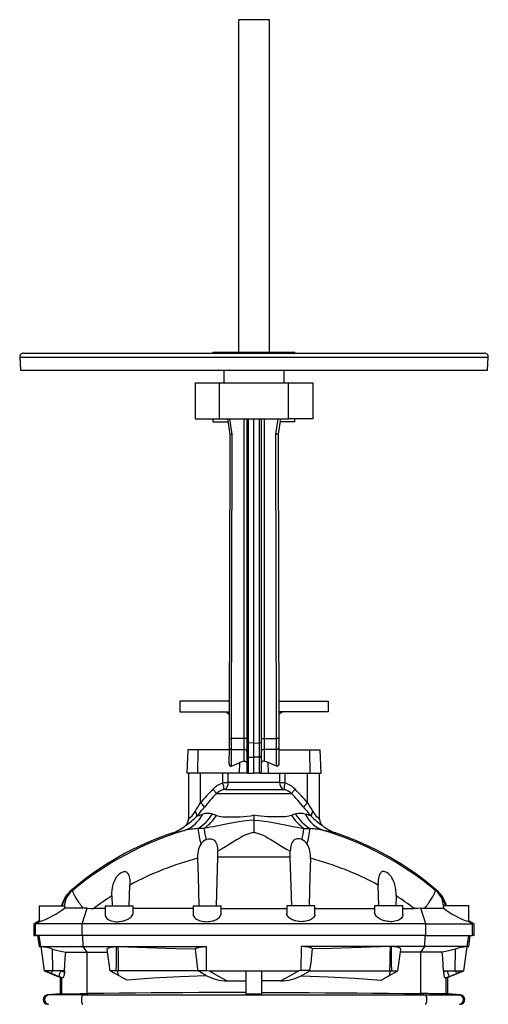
# Model space of a CAD drawing. Extents: x -115 to 1719, y -165 to 2501.
# Tile 5 of 5: x 1119 to 1719, y 1240 to 2501. Entities that reach past the tile are written whole.
import ezdxf

# ---------------------------------------------------------------- set-up
doc = ezdxf.new("R2010")
doc.units = 0
doc.layers.get('0').update_dxf_attribs({"linetype": 'CONTINUOUS'})

msp = doc.modelspace()

# ---------------------------------------------------------------- linework, layer by layer
at = {"color": 7, "linetype": 'CONTINUOUS'}
for p, q in [((1398.8, 2500.7), (1398.8, 2074.7)), ((1438.8, 2500.7), (1398.8, 2500.7)), ((1438.8, 2074.7), (1438.8, 2500.7)), ((1118.8, 2068.4), (1119.7, 2051.7)), ((1118.8, 2068.4), (1550.2, 2068.4)), ((1123.8, 2073.7), (1548, 2073.7)), ((1366.3, 2074.7), (1366.3, 2073.7)), ((1366.3, 2074.7), (1471.3, 2074.7)), ((1471.3, 2073.7), (1471.3, 2074.7)), ((1548, 2073.7), (1713.8, 2073.7)), ((1550.2, 2068.4), (1718.8, 2068.4)), ((1717.9, 2051.7), (1718.8, 2068.4)), ((1119.7, 2051.7), (1549.8, 2051.7)), ((1380.3, 2051.7), (1380.3, 2035.7)), ((1457.3, 2035.7), (1457.3, 2051.7)), ((1549.8, 2051.7), (1717.9, 2051.7)), ((1343.3, 2035.7), (1343.3, 1989.7)), ((1343.3, 2035.7), (1374.6, 2035.7)), ((1374.6, 1989.7), (1374.6, 2035.7)), ((1374.6, 2035.7), (1463, 2035.7)), ((1463, 1989.7), (1463, 2035.7)), ((1463, 2035.7), (1494.3, 2035.7)), ((1494.3, 2035.7), (1494.3, 1989.7)), ((1343.3, 1989.7), (1374.6, 1989.7)), ((1366.3, 1989.7), (1366.3, 1985.7)), ((1366.3, 1985.7), (1385.4, 1985.7)), ((1374.6, 1989.7), (1463, 1989.7)), ((1384.8, 1989.7), (1387.8, 1969.7)), ((1390.8, 1969.9), (1387.8, 1989.7)), ((1405.8, 1989.7), (1405.8, 1580.3)), ((1409.8, 1989.7), (1409.8, 1574.3)), ((1411.7, 1574.4), (1411.7, 1989.7)), ((1418.8, 1574.3), (1418.8, 1989.7)), ((1425.9, 1574.4), (1425.9, 1989.7)), ((1427.8, 1989.7), (1427.8, 1574.3)), ((1431.8, 1989.7), (1431.8, 1580.3)), ((1446.9, 1969.9), (1449.8, 1989.7)), ((1452.8, 1989.7), (1449.9, 1969.7)), ((1471.3, 1985.7), (1452.2, 1985.7)), ((1494.3, 1989.7), (1463, 1989.7)), ((1471.3, 1985.7), (1471.3, 1989.7)), ((1387.8, 1969.7), (1386.9, 1580.3)), ((1389.9, 1580.3), (1390.8, 1969.9)), ((1447.7, 1580.3), (1446.9, 1969.9)), ((1449.9, 1969.7), (1450.7, 1580.3)), ((1323.9, 1628.1), (1323.9, 1614.1)), ((1387, 1628.1), (1323.9, 1628.1)), ((1450.6, 1628.1), (1513.7, 1628.1)), ((1513.7, 1628.1), (1513.7, 1614.1)), ((1323.9, 1614.1), (1387, 1614.1)), ((1513.7, 1614.1), (1450.7, 1614.1)), ((1405.8, 1580.3), (1389.9, 1580.3)), ((1405.8, 1580.3), (1405.8, 1566.2)), ((1409.8, 1580.3), (1405.8, 1580.3)), ((1427.8, 1580.3), (1431.8, 1580.3)), ((1431.8, 1580.3), (1431.8, 1566.2)), ((1431.8, 1580.3), (1447.7, 1580.3)), ((1334.1, 1565.7), (1332.8, 1535.7)), ((1347.4, 1565.7), (1334.1, 1565.7)), ((1346.9, 1535.7), (1347.4, 1565.7)), ((1386.9, 1565.7), (1347.4, 1565.7)), ((1386.9, 1568.3), (1386.8, 1547.8)), ((1389.8, 1545.6), (1389.9, 1566.2)), ((1389.9, 1566.2), (1405.8, 1566.2)), ((1405.8, 1566.2), (1405.8, 1551)), ((1409.8, 1574.3), (1409.8, 1558)), ((1418.8, 1574.3), (1411.7, 1574.4)), ((1418.8, 1574.3), (1425.9, 1574.4)), ((1418.8, 1556.1), (1418.8, 1574.3)), ((1427.8, 1574.3), (1427.8, 1558)), ((1447.8, 1566.2), (1431.8, 1566.2)), ((1431.8, 1566.2), (1431.8, 1551)), ((1447.8, 1545.6), (1447.8, 1566.2)), ((1450.8, 1568.3), (1450.8, 1547.8)), ((1450.8, 1565.7), (1490.2, 1565.7)), ((1490.2, 1565.7), (1503.5, 1565.7)), ((1490.8, 1535.7), (1490.2, 1565.7)), ((1504.8, 1535.7), (1503.5, 1565.7)), ((1409.8, 1558), (1409.8, 1537.4)), ((1411.7, 1556.2), (1418.8, 1556.1)), ((1411.7, 1535.7), (1411.7, 1556.2)), ((1425.9, 1556.2), (1418.8, 1556.1)), ((1418.8, 1535.7), (1418.8, 1556.1)), ((1425.9, 1535.7), (1425.9, 1556.2)), ((1427.8, 1558), (1427.8, 1537.4)), ((1389.8, 1544.9), (1400.6, 1549.3)), ((1400.3, 1535.7), (1400.6, 1549.3)), ((1447.8, 1544.9), (1437.1, 1549.3)), ((1437.3, 1535.7), (1437.1, 1549.3)), ((1346.9, 1535.7), (1332.8, 1535.7)), ((1334.8, 1535.7), (1334.8, 1476.5)), ((1400.3, 1535.7), (1346.9, 1535.7)), ((1350.4, 1497.9), (1350.4, 1535.7)), ((1378.8, 1523.1), (1378.8, 1535.7)), ((1385.7, 1523.6), (1385.7, 1535.7)), ((1410.6, 1535.7), (1400.3, 1535.7)), ((1410.6, 1535.7), (1411.7, 1535.7)), ((1411.7, 1535.7), (1418.8, 1535.7)), ((1425.9, 1535.7), (1418.8, 1535.7)), ((1427, 1535.7), (1425.9, 1535.7)), ((1427, 1535.7), (1437.3, 1535.7)), ((1437.3, 1535.7), (1490.8, 1535.7)), ((1451.9, 1523.6), (1451.9, 1535.7)), ((1458.8, 1523.1), (1458.8, 1535.7)), ((1487.2, 1497.9), (1487.2, 1535.7)), ((1490.8, 1535.7), (1504.8, 1535.7)), ((1502.8, 1476.5), (1502.8, 1535.7)), ((1382.2, 1515), (1455.4, 1515)), ((1451.9, 1523.6), (1385.7, 1523.6)), ((1370.7, 1509.6), (1467, 1509.6)), ((1418.8, 1481.8), (1418.8, 1475.5)), ((1418.8, 1475.5), (1418.8, 1459.8)), ((1370.6, 1365.7), (1372.3, 1428.6)), ((1372.3, 1428.6), (1465.3, 1428.6)), ((1467.1, 1365.7), (1465.3, 1428.6)), ((1259, 1365.7), (1259.8, 1392.2)), ((1578.6, 1365.7), (1577.8, 1392.2)), ((1187, 1386), (1185.1, 1386)), ((1236.7, 1378.6), (1237.1, 1365.7)), ((1600.9, 1378.6), (1600.6, 1365.7)), ((1650.6, 1386), (1652.5, 1386)), ((1143.8, 1365.7), (1143.8, 1345.7)), ((1143.8, 1365.7), (1176.7, 1365.7)), ((1176.7, 1365.7), (1176.3, 1362.9)), ((1198.6, 1342.7), (1205.2, 1362.7)), ((1228.3, 1362.5), (1213.7, 1362.5)), ((1228.3, 1365.7), (1228.3, 1354.2)), ((1228.3, 1365.7), (1264.3, 1365.7)), ((1264.3, 1357.4), (1264.3, 1365.7)), ((1340.8, 1362.5), (1264.3, 1362.5)), ((1340.8, 1365.7), (1340.8, 1355.3)), ((1340.8, 1365.7), (1376.8, 1365.7)), ((1376.8, 1356.4), (1376.8, 1365.7)), ((1376.8, 1362.5), (1460.8, 1362.5)), ((1460.8, 1365.7), (1460.8, 1356.4)), ((1496.8, 1365.7), (1460.8, 1365.7)), ((1496.8, 1355.3), (1496.8, 1365.7)), ((1496.8, 1362.5), (1573.3, 1362.5)), ((1573.3, 1365.7), (1573.3, 1357.4)), ((1609.3, 1365.7), (1573.3, 1365.7)), ((1609.3, 1354.2), (1609.3, 1365.7)), ((1609.3, 1362.5), (1623.9, 1362.5)), ((1639, 1342.7), (1632.5, 1362.7)), ((1660.9, 1365.7), (1661.3, 1362.9)), ((1693.8, 1365.7), (1660.9, 1365.7)), ((1693.8, 1345.7), (1693.8, 1365.7)), ((1143.8, 1346.7), (1136.8, 1342.7)), ((1136.8, 1342.7), (1136.8, 1327.7)), ((1136.8, 1342.7), (1139, 1342.7)), ((1139, 1342.7), (1144.1, 1345.7)), ((1198.6, 1342.7), (1139, 1342.7)), ((1139, 1327.7), (1139, 1342.7)), ((1639, 1342.7), (1198.6, 1342.7)), ((1198.6, 1327.7), (1198.6, 1342.7)), ((1639, 1342.7), (1698.7, 1342.7)), ((1639, 1327.7), (1639, 1342.7)), ((1698.7, 1342.7), (1693.5, 1345.7)), ((1700.8, 1342.7), (1693.8, 1346.7)), ((1700.8, 1342.7), (1698.7, 1342.7)), ((1698.7, 1327.7), (1698.7, 1342.7)), ((1700.8, 1327.7), (1700.8, 1342.7)), ((1136.8, 1327.7), (1139, 1327.7)), ((1198.6, 1327.7), (1139, 1327.7)), ((1141.8, 1327.7), (1143.8, 1313.7)), ((1145.9, 1313.7), (1143.9, 1327.7)), ((1639, 1327.7), (1198.6, 1327.7)), ((1199.9, 1313.7), (1199.5, 1327.7)), ((1637.7, 1313.7), (1638.1, 1327.7)), ((1639, 1327.7), (1698.7, 1327.7)), ((1691.7, 1313.7), (1693.7, 1327.7)), ((1693.8, 1313.7), (1695.8, 1327.7)), ((1700.8, 1327.7), (1698.7, 1327.7)), ((1143.8, 1313.7), (1145.8, 1313.1)), ((1143.8, 1313.7), (1145.9, 1313.7)), ((1145.7, 1313.7), (1150.1, 1282.7)), ((1145.9, 1313.7), (1199.9, 1313.7)), ((1146, 1313.7), (1145.9, 1313.7)), ((1199.9, 1313.7), (1358, 1313.7)), ((1205, 1306.4), (1199.9, 1313.7)), ((1358.2, 1282.8), (1358, 1313.7)), ((1479.4, 1282.8), (1479.7, 1313.7)), ((1637.7, 1313.7), (1479.7, 1313.7)), ((1632.6, 1306.4), (1637.7, 1313.7)), ((1691.7, 1313.7), (1637.7, 1313.7)), ((1687.6, 1282.7), (1691.9, 1313.7)), ((1693.8, 1313.7), (1691.7, 1313.7)), ((1691.7, 1313.7), (1691.7, 1313.7)), ((1691.8, 1313.1), (1693.8, 1313.7)), ((1161.2, 1282.7), (1161, 1310.5)), ((1177.7, 1306.4), (1205, 1306.4)), ((1205, 1306.4), (1231.4, 1306.4)), ((1205, 1253.5), (1205, 1306.4)), ((1234.7, 1282.7), (1230.9, 1310.1)), ((1602.9, 1282.7), (1606.7, 1310.1)), ((1632.6, 1306.4), (1606.2, 1306.4)), ((1659.9, 1306.4), (1632.6, 1306.4)), ((1632.6, 1253.5), (1632.6, 1306.4)), ((1676.4, 1282.7), (1676.6, 1310.5)), ((1161.2, 1282.7), (1150.1, 1282.7)), ((1150.1, 1282.7), (1150.1, 1282.7)), ((1158.6, 1279.1), (1158.6, 1279)), ((1171.4, 1282.7), (1161.2, 1282.7)), ((1168.1, 1275.3), (1172.3, 1273.5)), ((1168.1, 1275.3), (1172.4, 1273.5)), ((1168.1, 1275.3), (1168.1, 1275.3)), ((1173.5, 1273.4), (1168.9, 1275.3)), ((1170.8, 1274.2), (1170.8, 1253.1)), ((1176, 1282.7), (1171.4, 1282.7)), ((1171.4, 1282.7), (1176, 1280.9)), ((1176, 1282.7), (1176, 1280.9)), ((1242.5, 1282.7), (1234.7, 1282.7)), ((1246.1, 1276.1), (1234.7, 1282.7)), ((1244.1, 1282.6), (1242.5, 1282.7)), ((1245.1, 1282.7), (1244.1, 1282.6)), ((1347.2, 1282.7), (1245.1, 1282.7)), ((1255.9, 1270.5), (1246.1, 1276.1)), ((1347.1, 1283.7), (1347.2, 1282.7)), ((1358.2, 1276.3), (1347.2, 1282.7)), ((1358.2, 1282.8), (1361.3, 1282.7)), ((1361.3, 1282.7), (1476.4, 1282.7)), ((1408.8, 1252.8), (1408.8, 1282.6)), ((1428.8, 1252.8), (1428.8, 1282.6)), ((1479.4, 1282.8), (1476.4, 1282.7)), ((1479.4, 1276.3), (1490.4, 1282.7)), ((1490.4, 1282.7), (1490.6, 1283.7)), ((1490.4, 1282.7), (1592.5, 1282.7)), ((1581.7, 1270.5), (1591.5, 1276.1)), ((1591.5, 1276.1), (1602.9, 1282.7)), ((1592.5, 1282.7), (1593.5, 1282.6)), ((1593.5, 1282.6), (1595.1, 1282.7)), ((1595.1, 1282.7), (1602.9, 1282.7)), ((1661.6, 1282.7), (1661.6, 1280.9)), ((1661.6, 1282.7), (1666.2, 1282.7)), ((1666.2, 1282.7), (1661.6, 1280.9)), ((1664.1, 1273.4), (1668.7, 1275.3)), ((1669.6, 1275.3), (1665.2, 1273.5)), ((1665.3, 1273.5), (1669.6, 1275.3)), ((1666.2, 1282.7), (1676.4, 1282.7)), ((1666.8, 1253.1), (1666.8, 1274.2)), ((1669.6, 1275.3), (1669.6, 1275.3)), ((1676.4, 1282.7), (1687.5, 1282.7)), ((1679, 1279.1), (1679, 1279)), ((1687.5, 1282.7), (1687.6, 1282.7)), ((1172.8, 1273.5), (1172.4, 1273.5)), ((1172.4, 1273.5), (1172.4, 1273.5)), ((1172.8, 1253.1), (1172.8, 1273.5)), ((1384.3, 1269.6), (1408.8, 1269.6)), ((1453.3, 1269.6), (1428.8, 1269.6)), ((1664.8, 1273.5), (1665.2, 1273.5)), ((1664.8, 1253.1), (1664.8, 1273.5)), ((1665.2, 1273.5), (1665.3, 1273.5)), ((1170.8, 1253.1), (1154.3, 1251.7)), ((1156.2, 1251.7), (1154.3, 1251.7)), ((1172.7, 1253.1), (1156.2, 1251.7)), ((1199.6, 1251.7), (1156.2, 1251.7)), ((1172.7, 1253.1), (1172.8, 1253.1)), ((1206.4, 1253.5), (1199.6, 1251.7)), ((1199.6, 1251.7), (1638, 1251.7)), ((1205, 1253.5), (1206.4, 1253.5)), ((1632.6, 1253.5), (1631.3, 1253.5)), ((1631.3, 1253.5), (1638, 1251.7)), ((1638, 1251.7), (1681.5, 1251.7)), ((1664.9, 1253.1), (1664.8, 1253.1)), ((1664.9, 1253.1), (1681.5, 1251.7)), ((1683.3, 1251.7), (1666.8, 1253.1)), ((1681.5, 1251.7), (1683.3, 1251.7))]:
    msp.add_line(p, q, dxfattribs=at)
for points in [[(1387.8, 1969.7), (1387.8, 1969.7), (1388, 1969.7), (1388.3, 1969.7), (1388.6, 1969.7), (1389.1, 1969.8), (1389.6, 1969.8), (1390.2, 1969.9), (1390.8, 1969.9)], [(1449.9, 1969.7), (1449.8, 1969.7), (1449.6, 1969.7), (1449.4, 1969.7), (1449, 1969.7), (1448.5, 1969.8), (1448, 1969.8), (1447.4, 1969.9), (1446.9, 1969.9)], [(1386.9, 1580.3), (1386.9, 1579), (1386.9, 1577.7), (1386.9, 1576.4), (1386.9, 1575.1), (1386.9, 1573.8), (1386.9, 1572.6), (1386.9, 1571.5), (1386.9, 1570.4), (1386.9, 1569.3), (1386.9, 1568.3)], [(1386.9, 1580.3), (1386.9, 1580.3), (1387.1, 1580.3), (1387.4, 1580.3), (1387.8, 1580.3), (1388.2, 1580.3), (1388.7, 1580.3), (1389.3, 1580.3), (1389.9, 1580.3)], [(1389.9, 1566.2), (1389.9, 1567.2), (1389.9, 1568.4), (1389.9, 1569.5), (1389.9, 1570.8), (1389.9, 1572), (1389.9, 1573.4), (1389.9, 1574.7), (1389.9, 1576.1), (1389.9, 1577.5), (1389.9, 1578.9), (1389.9, 1580.3)], [(1447.8, 1566.2), (1447.8, 1567.2), (1447.8, 1568.4), (1447.8, 1569.5), (1447.8, 1570.8), (1447.8, 1572), (1447.8, 1573.4), (1447.7, 1574.7), (1447.7, 1576.1), (1447.7, 1577.5), (1447.7, 1578.9), (1447.7, 1580.3)], [(1450.7, 1580.3), (1450.7, 1580.3), (1450.5, 1580.3), (1450.2, 1580.3), (1449.9, 1580.3), (1449.4, 1580.3), (1448.9, 1580.3), (1448.3, 1580.3), (1447.7, 1580.3)], [(1450.7, 1580.3), (1450.7, 1579), (1450.7, 1577.7), (1450.7, 1576.4), (1450.7, 1575.1), (1450.8, 1573.8), (1450.8, 1572.6), (1450.8, 1571.5), (1450.8, 1570.4), (1450.8, 1569.3), (1450.8, 1568.3)], [(1411.7, 1556.2), (1411.7, 1557), (1411.7, 1557.9), (1411.7, 1558.8), (1411.7, 1559.8), (1411.7, 1560.9), (1411.7, 1562.1), (1411.7, 1563.3), (1411.7, 1564.6), (1411.7, 1565.9), (1411.7, 1567.3), (1411.7, 1568.6), (1411.7, 1570.1), (1411.7, 1571.5), (1411.7, 1573), (1411.7, 1574.4)], [(1425.9, 1556.2), (1425.9, 1557), (1425.9, 1557.9), (1425.9, 1558.8), (1425.9, 1559.8), (1425.9, 1560.9), (1425.9, 1562.1), (1425.9, 1563.3), (1425.9, 1564.6), (1425.9, 1565.9), (1425.9, 1567.3), (1425.9, 1568.6), (1425.9, 1570.1), (1425.9, 1571.5), (1425.9, 1573), (1425.9, 1574.4)], [(1405.8, 1551), (1406.7, 1551.1), (1407.6, 1550.9), (1408.4, 1550.4), (1408.8, 1550), (1409.1, 1549.4), (1409.5, 1548.7), (1409.7, 1547.8), (1409.8, 1546.6)], [(1431.8, 1551), (1430.9, 1551.1), (1430, 1550.9), (1429.2, 1550.4), (1428.8, 1550), (1428.5, 1549.4), (1428.1, 1548.7), (1427.9, 1547.8), (1427.8, 1546.6)], [(1386.8, 1547.8), (1386.8, 1547.7), (1386.8, 1547.6)], [(1386.8, 1547.6), (1386.9, 1547), (1387, 1546.4), (1387.4, 1545.6), (1388, 1545.1), (1388.7, 1544.8), (1389.3, 1544.8), (1389.8, 1544.9)], [(1450.8, 1547.6), (1450.8, 1547), (1450.6, 1546.4), (1450.2, 1545.6), (1449.6, 1545.1), (1449, 1544.8), (1448.3, 1544.8), (1447.8, 1544.9)], [(1450.8, 1547.8), (1450.8, 1547.7), (1450.8, 1547.6)], [(1382.2, 1515), (1381.4, 1514.9), (1380.3, 1514.7)], [(1455.4, 1515), (1456.2, 1514.9), (1457.3, 1514.7)], [(1345.5, 1480.9), (1346.7, 1481.2), (1348.1, 1481.7), (1349.6, 1482.2), (1351.3, 1482.7), (1353.1, 1483.2)], [(1418.8, 1475.5), (1412.1, 1475), (1405.5, 1474.2), (1398.9, 1473.2), (1392.2, 1472.1), (1385.5, 1470.9), (1379, 1469.6), (1372.9, 1468.3), (1366.9, 1467.2), (1362.9, 1466.4), (1358.8, 1465.6), (1354.8, 1465)], [(1365.5, 1483.4), (1368.2, 1482.7), (1370.9, 1481.6)], [(1370.9, 1481.6), (1372.5, 1481), (1374.3, 1480.6), (1376.2, 1480.3), (1378.9, 1480), (1381.8, 1479.8), (1384.7, 1479.7), (1388.7, 1479.7), (1392.8, 1479.7), (1397, 1479.8), (1401.3, 1480), (1405.7, 1480.3), (1410, 1480.7), (1414.4, 1481.2), (1418.8, 1481.8)], [(1466.7, 1481.6), (1465.1, 1481), (1463.3, 1480.6), (1461.4, 1480.3), (1458.7, 1480), (1455.9, 1479.8), (1452.9, 1479.7), (1448.9, 1479.7), (1444.8, 1479.7), (1440.6, 1479.8), (1436.3, 1480), (1432, 1480.3), (1427.6, 1480.7), (1423.2, 1481.2), (1418.8, 1481.8)], [(1418.8, 1475.5), (1425.5, 1475), (1432.1, 1474.2), (1438.7, 1473.2), (1445.4, 1472.1), (1452.1, 1470.9), (1458.7, 1469.6), (1464.7, 1468.3), (1470.7, 1467.2), (1474.7, 1466.4), (1478.8, 1465.6), (1482.9, 1465)], [(1472.1, 1483.4), (1469.4, 1482.7), (1466.7, 1481.6)], [(1492.1, 1480.9), (1491, 1481.2), (1489.6, 1481.7), (1488, 1482.2), (1486.3, 1482.7), (1484.5, 1483.2)], [(1354.8, 1465), (1350.9, 1464.9), (1347, 1464.8)], [(1482.9, 1465), (1486.8, 1464.9), (1490.6, 1464.8)], [(1313.7, 1459), (1313.8, 1459), (1314.2, 1459.1), (1314.8, 1459.2), (1315.7, 1459.4), (1316.9, 1459.6), (1318.3, 1459.9), (1319.7, 1460.2), (1321.3, 1460.6), (1323.1, 1460.9), (1325.1, 1461.3), (1327.3, 1461.8), (1329.6, 1462.2)], [(1357.4, 1450.6), (1358.8, 1451.2), (1360.4, 1451.6), (1362, 1451.8), (1363.5, 1451.7), (1365, 1451.4), (1366.3, 1450.9), (1367.4, 1450.2), (1368.3, 1449.4), (1369.5, 1447.9), (1370.4, 1446.2), (1371.1, 1444.3), (1371.6, 1442.3), (1371.9, 1440.3), (1372.2, 1438.1), (1372.3, 1435.8)], [(1418.8, 1459.8), (1417.3, 1459.6), (1414.7, 1459), (1412.1, 1458.2), (1409.6, 1457.3), (1407.1, 1456.2), (1403.8, 1454.5), (1400.6, 1452.6), (1397.3, 1450.7), (1391.9, 1447.2), (1387.1, 1444.2), (1382.2, 1441.3), (1377.3, 1438.5), (1372.3, 1435.8)], [(1418.8, 1459.8), (1420.3, 1459.6), (1423, 1459), (1425.5, 1458.2), (1428, 1457.3), (1430.5, 1456.2), (1433.8, 1454.5), (1437.1, 1452.6), (1440.3, 1450.7), (1445.8, 1447.2), (1450.6, 1444.2), (1455.4, 1441.3), (1460.3, 1438.5), (1465.3, 1435.8)], [(1480.3, 1450.6), (1478.8, 1451.2), (1477.2, 1451.6), (1475.6, 1451.8), (1474.1, 1451.7), (1472.6, 1451.4), (1471.3, 1450.9), (1470.2, 1450.2), (1469.3, 1449.4), (1468.1, 1447.9), (1467.3, 1446.2), (1466.6, 1444.3), (1466, 1442.3), (1465.7, 1440.3), (1465.4, 1438.1), (1465.3, 1435.8)], [(1523.9, 1459), (1523.8, 1459), (1523.4, 1459.1), (1522.8, 1459.2), (1521.9, 1459.4), (1520.8, 1459.6), (1519.3, 1459.9), (1517.9, 1460.2), (1516.3, 1460.6), (1514.5, 1460.9), (1512.5, 1461.3), (1510.4, 1461.8), (1508, 1462.2)], [(1346.6, 1426.6), (1347.2, 1403.9), (1348.3, 1365.7)], [(1372.3, 1428.6), (1372.4, 1432.2), (1372.3, 1435.8)], [(1465.3, 1428.6), (1465.2, 1432.2), (1465.3, 1435.8)], [(1491, 1426.6), (1490.4, 1403.9), (1489.3, 1365.7)], [(1236.7, 1378.6), (1236.7, 1382.1), (1237, 1385.6), (1237.6, 1389.1), (1238.3, 1392.6), (1239.1, 1395), (1240, 1397.3), (1241, 1399.6), (1242.3, 1401.8), (1243.3, 1403.2), (1244.4, 1404.7), (1245.7, 1406), (1247.2, 1407.4), (1248.9, 1408.5), (1250.1, 1409.1), (1251.3, 1409.5), (1252.3, 1409.7), (1253.3, 1409.7), (1254.2, 1409.6), (1255.1, 1409.2), (1255.9, 1408.8), (1256.5, 1408.2), (1257.3, 1407.2), (1258, 1406), (1258.6, 1404.5), (1259, 1403), (1259.3, 1401.4), (1259.7, 1398.4), (1259.8, 1395.3), (1259.8, 1392.2)], [(1600.9, 1378.6), (1600.9, 1382.1), (1600.6, 1385.6), (1600.1, 1389.1), (1599.3, 1392.6), (1598.5, 1395), (1597.6, 1397.3), (1596.6, 1399.6), (1595.3, 1401.8), (1594.3, 1403.2), (1593.2, 1404.7), (1591.9, 1406), (1590.4, 1407.4), (1588.7, 1408.5), (1587.6, 1409.1), (1586.3, 1409.5), (1585.3, 1409.7), (1584.3, 1409.7), (1583.4, 1409.6), (1582.5, 1409.2), (1581.8, 1408.8), (1581.1, 1408.2), (1580.3, 1407.2), (1579.6, 1406), (1579.1, 1404.5), (1578.6, 1403), (1578.3, 1401.4), (1577.9, 1398.4), (1577.8, 1395.3), (1577.8, 1392.2)], [(1173.4, 1365.7), (1173.9, 1367.5), (1174.6, 1369.2), (1175.3, 1370.9), (1176.1, 1372.5), (1176.6, 1373.4), (1177.2, 1374.2), (1177.5, 1374.7), (1177.8, 1375), (1178, 1375.1), (1178, 1375)], [(1199.9, 1362.9), (1198.7, 1364.4), (1197.6, 1366), (1196.5, 1367.5), (1195.5, 1369), (1194.5, 1370.4), (1193.6, 1371.8), (1192.7, 1373.2), (1191.8, 1374.5), (1191.1, 1375.7), (1190.4, 1376.9), (1189.7, 1378.1), (1189.1, 1379.2), (1188.6, 1380.2), (1188.1, 1381.1), (1187.8, 1382), (1187.4, 1382.8), (1187.2, 1383.5), (1187, 1384.2), (1186.9, 1384.8), (1186.9, 1385.3), (1186.9, 1385.7), (1187, 1386)], [(1637.7, 1362.9), (1638.9, 1364.4), (1640, 1366), (1641.1, 1367.5), (1642.1, 1369), (1643.1, 1370.4), (1644.1, 1371.8), (1644.9, 1373.2), (1645.8, 1374.5), (1646.5, 1375.7), (1647.3, 1376.9), (1647.9, 1378.1), (1648.5, 1379.2), (1649, 1380.2), (1649.5, 1381.1), (1649.9, 1382), (1650.2, 1382.8), (1650.4, 1383.5), (1650.6, 1384.2), (1650.7, 1384.8), (1650.8, 1385.3), (1650.7, 1385.7), (1650.6, 1386)], [(1664.2, 1365.7), (1663.7, 1367.5), (1663, 1369.2), (1662.3, 1370.9), (1661.5, 1372.5), (1661, 1373.4), (1660.5, 1374.2), (1660.1, 1374.7), (1659.8, 1375), (1659.7, 1375.1), (1659.6, 1375)], [(1199.9, 1362.9), (1196.3, 1362.9), (1192.9, 1362.9), (1190.2, 1362.9), (1187.6, 1362.9), (1185.1, 1362.9), (1182.8, 1362.9), (1180.9, 1362.9), (1179.2, 1362.9), (1177.6, 1362.9), (1176.3, 1362.9)], [(1205.2, 1362.7), (1202.5, 1362.8), (1199.9, 1362.9)], [(1205.2, 1362.7), (1209.4, 1362.5), (1213.7, 1362.5)], [(1632.5, 1362.7), (1628.2, 1362.5), (1623.9, 1362.5)], [(1632.5, 1362.7), (1635.1, 1362.8), (1637.7, 1362.9)], [(1637.7, 1362.9), (1641.3, 1362.9), (1644.7, 1362.9), (1647.5, 1362.9), (1650.1, 1362.9), (1652.5, 1362.9), (1654.8, 1362.9), (1656.7, 1362.9), (1658.5, 1362.9), (1660, 1362.9), (1661.3, 1362.9)], [(1228.3, 1354.2), (1228.4, 1353.4), (1228.7, 1352.1), (1229.4, 1350.9), (1230.3, 1349.8), (1231.5, 1348.7), (1233, 1347.8), (1234.6, 1347.1), (1236.4, 1346.5), (1238.3, 1346), (1240.1, 1345.7), (1242, 1345.5), (1243.9, 1345.5), (1245.7, 1345.6), (1247.5, 1345.7), (1249.2, 1346), (1250.9, 1346.4), (1252.6, 1346.8), (1254.1, 1347.3), (1255.7, 1347.9), (1257.2, 1348.6), (1258.6, 1349.4), (1259.9, 1350.3), (1261.1, 1351.3), (1262.1, 1352.3), (1263, 1353.5), (1263.7, 1354.7), (1264.1, 1355.9), (1264.3, 1357.2), (1264.3, 1357.4)], [(1340.8, 1355.3), (1340.8, 1354.7), (1341.1, 1353.4), (1341.7, 1352.1), (1342.6, 1350.8), (1343.8, 1349.7), (1345.2, 1348.7), (1346.9, 1347.7), (1348.6, 1347), (1350.5, 1346.4), (1352.6, 1346), (1354.4, 1345.7), (1356.3, 1345.6), (1358.3, 1345.5), (1360.1, 1345.6), (1361.8, 1345.8), (1363.6, 1346), (1365.2, 1346.4), (1366.8, 1346.8), (1368.3, 1347.4), (1369.8, 1348), (1371.2, 1348.7), (1372.4, 1349.5), (1373.6, 1350.4), (1374.6, 1351.4), (1375.4, 1352.4), (1376.1, 1353.5), (1376.6, 1354.8), (1376.8, 1356), (1376.8, 1356.4)], [(1496.8, 1355.3), (1496.8, 1354.7), (1496.5, 1353.4), (1495.9, 1352.1), (1495, 1350.8), (1493.9, 1349.7), (1492.4, 1348.7), (1490.7, 1347.7), (1489, 1347), (1487.1, 1346.4), (1485, 1346), (1483.2, 1345.7), (1481.3, 1345.6), (1479.3, 1345.5), (1477.5, 1345.6), (1475.8, 1345.8), (1474.1, 1346), (1472.4, 1346.4), (1470.8, 1346.8), (1469.3, 1347.4), (1467.8, 1348), (1466.5, 1348.7), (1465.2, 1349.5), (1464, 1350.4), (1463, 1351.4), (1462.2, 1352.4), (1461.5, 1353.5), (1461, 1354.8), (1460.8, 1356), (1460.8, 1356.4)], [(1609.3, 1354.2), (1609.3, 1353.4), (1608.9, 1352.1), (1608.3, 1350.9), (1607.3, 1349.8), (1606.1, 1348.7), (1604.6, 1347.8), (1603, 1347.1), (1601.3, 1346.5), (1599.3, 1346), (1597.5, 1345.7), (1595.6, 1345.5), (1593.7, 1345.5), (1591.9, 1345.6), (1590.2, 1345.7), (1588.4, 1346), (1586.7, 1346.4), (1585.1, 1346.8), (1583.5, 1347.3), (1581.9, 1347.9), (1580.4, 1348.6), (1579.1, 1349.4), (1577.7, 1350.3), (1576.5, 1351.3), (1575.5, 1352.3), (1574.6, 1353.5), (1573.9, 1354.7), (1573.5, 1355.9), (1573.3, 1357.2), (1573.3, 1357.4)], [(1144.1, 1345.7), (1143.8, 1345.6), (1143.8, 1345.7)], [(1693.5, 1345.7), (1693.8, 1345.6), (1693.8, 1345.7)], [(1145.7, 1313.7), (1145.7, 1313.7), (1145.8, 1313.7), (1146, 1313.7)], [(1230.9, 1310.1), (1230.9, 1310.5), (1231.2, 1311), (1231.6, 1311.4), (1232.3, 1311.8), (1233.1, 1312.2), (1234.1, 1312.6), (1235.2, 1312.9), (1236.6, 1313.1), (1238, 1313.3), (1239.5, 1313.5), (1241.1, 1313.6), (1242.7, 1313.7), (1242.7, 1313.7)], [(1242.5, 1282.7), (1242.6, 1291.6), (1242.7, 1302.8), (1242.7, 1313.7)], [(1242.7, 1313.7), (1243.6, 1313.7), (1244.5, 1313.7)], [(1244.5, 1313.7), (1269.3, 1312.7), (1294.1, 1311.9), (1318.9, 1311.2), (1343.8, 1310.7)], [(1244.5, 1313.7), (1244.7, 1302.8), (1244.9, 1291.6), (1245.1, 1282.7)], [(1343.8, 1310.7), (1344.1, 1311), (1344.7, 1311.4), (1345.6, 1311.9), (1346.6, 1312.2), (1347.7, 1312.6), (1349, 1312.9), (1350.5, 1313.1), (1352, 1313.4), (1353.6, 1313.5), (1355.2, 1313.6), (1356.6, 1313.7), (1358, 1313.7)], [(1493.9, 1310.7), (1493.5, 1311), (1492.9, 1311.4), (1492.1, 1311.9), (1491.1, 1312.2), (1489.9, 1312.6), (1488.6, 1312.9), (1487.2, 1313.1), (1485.7, 1313.4), (1484.1, 1313.5), (1482.4, 1313.6), (1481, 1313.7), (1479.7, 1313.7)], [(1593.1, 1313.7), (1568.3, 1312.7), (1543.5, 1311.9), (1518.7, 1311.2), (1493.9, 1310.7)], [(1593.1, 1313.7), (1592.9, 1302.8), (1592.7, 1291.6), (1592.5, 1282.7)], [(1594.9, 1313.7), (1594, 1313.7), (1593.1, 1313.7)], [(1606.7, 1310.1), (1606.7, 1310.5), (1606.4, 1311), (1606, 1311.4), (1605.4, 1311.8), (1604.5, 1312.2), (1603.5, 1312.6), (1602.4, 1312.9), (1601.1, 1313.1), (1599.6, 1313.3), (1598.1, 1313.5), (1596.6, 1313.6), (1594.9, 1313.7), (1594.9, 1313.7)], [(1595.1, 1282.7), (1595, 1291.6), (1594.9, 1302.8), (1594.9, 1313.7)], [(1691.9, 1313.7), (1691.9, 1313.7), (1691.9, 1313.7), (1691.7, 1313.7)], [(1161, 1310.5), (1169.4, 1308.4), (1177.7, 1306.4)], [(1176, 1282.7), (1176.6, 1290.7), (1177.1, 1298.7), (1177.7, 1306.4)], [(1347.1, 1283.7), (1345.9, 1292.7), (1344.7, 1302.7), (1343.8, 1310.7)], [(1490.5, 1283.7), (1491.8, 1292.7), (1493, 1302.7), (1493.9, 1310.7)], [(1676.6, 1310.5), (1668.3, 1308.4), (1659.9, 1306.4)], [(1661.6, 1282.7), (1661.1, 1290.7), (1660.5, 1298.7), (1659.9, 1306.4)], [(1158.6, 1279.4), (1158.8, 1279.5), (1159, 1279.6), (1159.3, 1279.9), (1159.6, 1280.2), (1160, 1280.7), (1160.4, 1281.3), (1160.8, 1281.9), (1161.2, 1282.7)], [(1168.9, 1275.3), (1166.3, 1276.3), (1163.7, 1277.3), (1161.1, 1278.4), (1158.6, 1279.4)], [(1158.6, 1279.1), (1160.9, 1278.1), (1163.3, 1277.2), (1165.7, 1276.2), (1168.1, 1275.3)], [(1158.6, 1279), (1161.8, 1277.8), (1165, 1276.5), (1168.1, 1275.3)], [(1176, 1280.9), (1176, 1279.6), (1175.9, 1278.4), (1175.7, 1277.2), (1175.4, 1276.2), (1175.1, 1275.3), (1174.8, 1274.6), (1174.4, 1274.1), (1174.1, 1273.7), (1173.8, 1273.4), (1173.5, 1273.4)], [(1246.1, 1276.1), (1246, 1276.2), (1245.7, 1276.6), (1245.3, 1277.5), (1245, 1278.4), (1244.5, 1280.5), (1244.1, 1282.6)], [(1358.2, 1276.3), (1324, 1275), (1289.9, 1273), (1255.9, 1270.5)], [(1347.2, 1282.7), (1347.3, 1282.8), (1347.8, 1282.9), (1348.5, 1282.9), (1349.5, 1282.9), (1350.7, 1282.9), (1352.3, 1282.9), (1354, 1282.9), (1355.8, 1282.9), (1357, 1282.9), (1358.2, 1282.8)], [(1361.3, 1282.7), (1372.6, 1276.3), (1384.3, 1269.6)], [(1408.8, 1282.6), (1411.3, 1282.6), (1428.8, 1282.6)], [(1476.4, 1282.7), (1465.1, 1276.3), (1453.3, 1269.6)], [(1490.4, 1282.7), (1490.3, 1282.8), (1489.9, 1282.9), (1489.2, 1282.9), (1488.1, 1282.9), (1486.9, 1282.9), (1485.3, 1282.9), (1483.7, 1282.9), (1481.8, 1282.9), (1480.6, 1282.9), (1479.4, 1282.8)], [(1479.4, 1276.3), (1513.6, 1275), (1547.7, 1273), (1581.7, 1270.5)], [(1591.5, 1276.1), (1591.6, 1276.2), (1591.9, 1276.6), (1592.3, 1277.5), (1592.6, 1278.4), (1593.1, 1280.5), (1593.5, 1282.6)], [(1661.6, 1280.9), (1661.6, 1279.6), (1661.8, 1278.4), (1662, 1277.2), (1662.2, 1276.2), (1662.5, 1275.3), (1662.8, 1274.6), (1663.2, 1274.1), (1663.5, 1273.7), (1663.8, 1273.4), (1664.1, 1273.4)], [(1668.7, 1275.3), (1671.3, 1276.3), (1673.9, 1277.3), (1676.5, 1278.4), (1679.1, 1279.4)], [(1679, 1279.1), (1676.7, 1278.1), (1674.3, 1277.2), (1671.9, 1276.2), (1669.6, 1275.3)], [(1669.6, 1275.3), (1672.7, 1276.5), (1675.8, 1277.8), (1679, 1279)], [(1679.1, 1279.4), (1678.8, 1279.5), (1678.6, 1279.6), (1678.3, 1279.9), (1678, 1280.2), (1677.6, 1280.7), (1677.2, 1281.3), (1676.8, 1281.9), (1676.4, 1282.7)], [(1170.8, 1253.1), (1170.9, 1253.1), (1171.3, 1253.1), (1171.9, 1253.1), (1172.7, 1253.1)], [(1172.8, 1253.1), (1173.2, 1253.1), (1173.9, 1253.1), (1174.7, 1253.1), (1175.8, 1253.1), (1177.3, 1253.1), (1179, 1253.1), (1180.9, 1253.2), (1183.1, 1253.2), (1185.5, 1253.2), (1188, 1253.2), (1190.8, 1253.3), (1193.7, 1253.3), (1196.4, 1253.4), (1199.2, 1253.4), (1202.1, 1253.4), (1205, 1253.5)], [(1199.6, 1251.7), (1199.3, 1251.5), (1199.1, 1251.3), (1198.9, 1251), (1198.6, 1250.5), (1198.4, 1250), (1198.3, 1249.4), (1198.1, 1248.8), (1198, 1248), (1197.9, 1247.3), (1197.9, 1246.5), (1197.8, 1245.7), (1197.9, 1244.9), (1197.9, 1244.1), (1198, 1243.3), (1198.1, 1242.6), (1198.3, 1241.9), (1198.4, 1241.3), (1198.6, 1240.8), (1198.9, 1240.4), (1199.1, 1240.1), (1199.3, 1239.8), (1199.6, 1239.7)], [(1408.8, 1254.8), (1388.5, 1254.8), (1368.3, 1254.7), (1348, 1254.7), (1327.8, 1254.6), (1307.5, 1254.5), (1287.2, 1254.3), (1266.9, 1254.1), (1246.7, 1253.9), (1226.5, 1253.7), (1206.4, 1253.5)], [(1428.8, 1252.8), (1410.1, 1252.8), (1408.8, 1252.8)], [(1428.8, 1254.8), (1449.1, 1254.8), (1469.4, 1254.7), (1489.6, 1254.7), (1509.9, 1254.6), (1530.1, 1254.5), (1550.4, 1254.3), (1570.7, 1254.1), (1590.9, 1253.9), (1611.1, 1253.7), (1631.3, 1253.5)], [(1664.8, 1253.1), (1664.4, 1253.1), (1663.8, 1253.1), (1662.9, 1253.1), (1661.8, 1253.1), (1660.4, 1253.1), (1658.7, 1253.1), (1656.7, 1253.2), (1654.5, 1253.2), (1652.2, 1253.2), (1649.6, 1253.2), (1646.8, 1253.3), (1643.9, 1253.3), (1641.2, 1253.4), (1638.4, 1253.4), (1635.5, 1253.4), (1632.6, 1253.5)], [(1638, 1251.7), (1638.3, 1251.5), (1638.5, 1251.3), (1638.8, 1251), (1639, 1250.5), (1639.2, 1250), (1639.4, 1249.4), (1639.5, 1248.8), (1639.6, 1248), (1639.7, 1247.3), (1639.8, 1246.5), (1639.8, 1245.7), (1639.8, 1244.9), (1639.7, 1244.1), (1639.6, 1243.3), (1639.5, 1242.6), (1639.4, 1241.9), (1639.2, 1241.3), (1639, 1240.8), (1638.8, 1240.4), (1638.5, 1240.1), (1638.3, 1239.8), (1638, 1239.7)], [(1666.8, 1253.1), (1666.7, 1253.1), (1666.3, 1253.1), (1665.8, 1253.1), (1664.9, 1253.1)]]:
    msp.add_lwpolyline(points, dxfattribs=at)
for centre, radius, start, end in [((1123.8, 2068.7), 5, 90, 183), ((1713.8, 2068.7), 5, 357, 90), ((1379.5, 1604.1), 10, 42.2191, 90), ((1458.1, 1604.1), 10, 90, 137.7809), ((1389.5, 1568.9), 2.68, 191.3103, 277.9893), ((1406.3, 1562.6), 3.6, 11.8101, 97.6601), ((1411.3, 1563.4), 11, 87.5512, 97.6222), ((1426.4, 1563.4), 11, 82.3778, 92.4488), ((1431.3, 1562.6), 3.6, 82.3399, 168.1899), ((1448.1, 1568.9), 2.68, 262.0107, 348.6897), ((1418.8, 1504), 48.8, 105.4516, 111.9491), ((1411.7, 1558.1), 1.87, 184.2206, 272.0067), ((1425.9, 1558.1), 1.87, 267.9933, 355.7794), ((1418.8, 1504), 48.8, 68.0509, 74.5484), ((1389.5, 1548.3), 2.72, 193.8764, 277.4526), ((1398.8, 1545.6), 9, 179.8701, 183.9432), ((1448.2, 1548.3), 2.72, 262.5474, 346.1236), ((1438.8, 1545.6), 9, 356.0568, 0.1299), ((1411.9, 1537.3), 2.1, 178.128, 230.468), ((1425.7, 1537.3), 2.1, 309.532, 1.872), ((1606.6, 1280.1), 336.3, 135.6148, 139.638), ((1390.1, 1491), 34, 109.2422, 134.3028), ((1347.9, 1496.8), 26.1, 29.3817, 45.2458), ((1386.9, 1490.5), 25.1, 105.3088, 130.3886), ((1386.3, 1464.9), 58.7, 90.5835, 97.3378), ((1360.5, 1515.6), 19.8, 357.405, 22.2857), ((1374.6, 1523.1), 11.2, 313.3734, 2.2732), ((1463.1, 1523.1), 11.2, 177.7268, 226.6266), ((1451.3, 1464.9), 58.7, 82.6622, 89.4165), ((1477.1, 1515.6), 19.8, 157.7143, 182.595), ((1450.7, 1490.5), 25.1, 49.6114, 74.6912), ((1447.6, 1491), 34, 45.6972, 70.7578), ((1489.7, 1496.8), 26.1, 134.7542, 150.6183), ((1231, 1280.1), 336.3, 40.362, 44.3852), ((1676.4, 1225.5), 417.4, 137.1053, 140.2928), ((1161.2, 1225.5), 417.4, 39.7072, 42.8947), ((1086.6, 1651.1), 305, 327.3795, 329.8553), ((1112.1, 1695.2), 316.9, 317.4342, 320.139), ((1335.9, 1480.3), 22.8, 31.2745, 50.4273), ((1501.8, 1480.3), 22.8, 129.5727, 148.7255), ((1725.5, 1695.2), 316.9, 219.861, 222.5658), ((1751, 1651.1), 305, 210.1447, 212.6205), ((1314.8, 1502.5), 42.9, 290.2097, 333.3125), ((1295.4, 1525.4), 67, 302.2625, 318.3221), ((1324.8, 1476.5), 10, 309.7424, 360), ((1302.6, 1512.9), 48.6, 311.4959, 327.2959), ((1337.1, 1481.2), 8.43, 357.872, 40.0115), ((1321.4, 1508.7), 50.8, 300.2364, 330.2169), ((1359.7, 1460.8), 23.4, 75.6749, 106.327), ((1323.6, 1511.4), 55.9, 303.8952, 327.8252), ((1514.1, 1511.4), 55.9, 212.1748, 236.1048), ((1477.9, 1460.8), 23.4, 73.673, 104.3251), ((1516.2, 1508.7), 50.8, 209.7831, 239.7636), ((1522.8, 1502.5), 42.9, 206.6875, 249.7903), ((1500.6, 1481.2), 8.43, 139.9885, 182.128), ((1542.2, 1525.4), 67, 221.6779, 237.7375), ((1535, 1512.9), 48.6, 212.7041, 228.5041), ((1512.8, 1476.5), 10, 180, 230.2576), ((1296.2, 1510.7), 54.6, 288.5536, 309.8338), ((1351.8, 1372.2), 92.7, 93.0027, 103.8707), ((1542.7, 1491.2), 197.5, 187.6722, 193.6078), ((1606.9, 1503.2), 255, 188.6274, 191.9028), ((1230.7, 1503.2), 255, 348.0972, 351.3726), ((1294.9, 1491.2), 197.5, 346.3922, 352.3278), ((1485.8, 1372.2), 92.7, 76.1293, 86.9973), ((1541.4, 1510.7), 54.6, 230.1822, 251.5395), ((1439.4, 1087.7), 392, 108.7047, 130.4419), ((1443.9, 1076.8), 401.9, 106.5115, 129.7186), ((1364, 1436.6), 15.5, 115.3655, 148.5281), ((1473.6, 1436.6), 15.5, 31.4719, 64.6345), ((1393.8, 1076.8), 401.9, 50.2814, 73.4885), ((1398.2, 1087.7), 392, 49.5581, 71.2953), ((1378.9, 1428.7), 32.4, 150.4125, 183.6993), ((1458.7, 1428.7), 32.4, 356.3007, 29.5875), ((1445, 1051.7), 387.7, 104.6972, 118.5299), ((1392.7, 1051.7), 387.7, 61.4701, 75.3028), ((1211.1, 1355.6), 40, 130.4419, 165.3664), ((1470.6, 1302.2), 301.5, 166.0219, 167.8472), ((1213, 1355.7), 40, 130.5861, 151.0106), ((1435.3, 1069.3), 367.5, 122.7094, 127.0894), ((1402.3, 1069.3), 367.5, 52.9106, 57.2906), ((1624.6, 1355.7), 40, 28.9894, 49.4139), ((1626.6, 1355.6), 40, 14.6336, 49.5581), ((1367, 1302.2), 301.5, 12.1528, 13.9781), ((1106.5, 1454.7), 115.4, 289.0027, 307.2178), ((1731.1, 1454.7), 115.4, 232.7822, 250.9973), ((1113.8, 1124.3), 192.1, 75.7768, 80.3597), ((1723.8, 1124.3), 192.1, 99.6403, 104.2232), ((1216.9, 1428.1), 160, 245.3154, 248.6304), ((1094.1, 1124), 168.3, 67.4685, 70.5541), ((1205.5, 1400.6), 130.3, 244.8362, 248.8893), ((1212.5, 1264.3), 45, 155.9209, 165.9332), ((1385.5, 1328), 58.4, 242.1596, 268.8761), ((1452.1, 1328), 58.4, 271.1239, 297.8404), ((1625.1, 1264.3), 45, 14.0668, 24.0791), ((1621.4, 1426.3), 158.1, 291.3461, 294.7007), ((1632.1, 1400.6), 130.3, 291.1107, 295.1638), ((1743.5, 1124), 168.3, 109.4459, 112.5315), ((1172.5, 1269.6), 3.94, 75.6924, 86.3022), ((1665.1, 1269.6), 3.94, 93.6978, 104.3076), ((1154.8, 1245.7), 6, 95, 265), ((1156.7, 1245.7), 6, 95.1949, 264.8051), ((1680.9, 1245.7), 6, 275.1949, 84.8051), ((1682.8, 1245.7), 6, 275, 85)]:
    msp.add_arc(centre, radius, start, end, dxfattribs=at)

doc.saveas('drawing.dxf')
